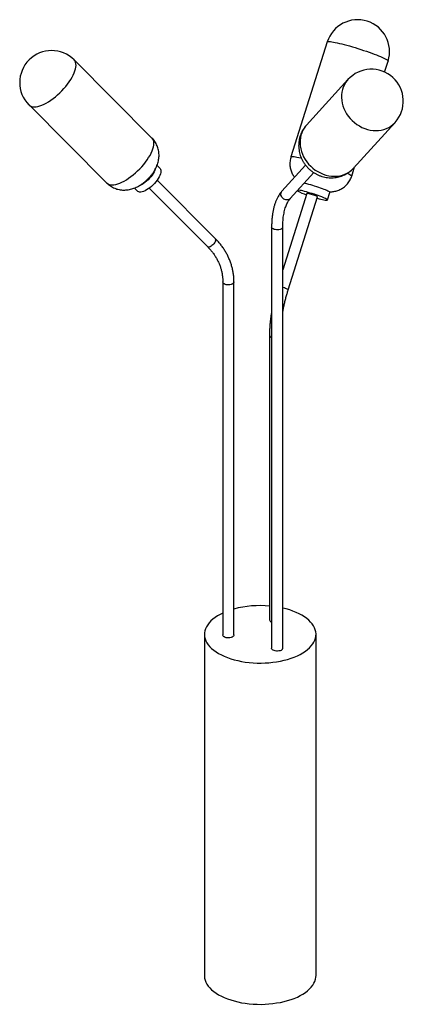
# Paper-space layout '_Trimétrica' of a CAD drawing. Header units: millimetres. Extents: x -1062 to -580, y -980 to 257.
import ezdxf

# ---------------------------------------------------------------- set-up
doc = ezdxf.new("R2010")
doc.units = ezdxf.units.MM

psp = doc.layouts.new('_Trimétrica')

# ---------------------------------------------------------------- linework, layer by layer
at = {"color": 7, "linetype": 'Continuous', "lineweight": 25}
for p, q in [((-675.5, 228.6), (-721.2, 84.1)), ((-895.6, 107.9), (-993.4, 205.9)), ((-603.6, 190.7), (-599.3, 204.5)), ((-649.7, 181.2), (-701.8, 123.9)), ((-1050, 149.5), (-952.2, 51.4)), ((-642.6, 70.1), (-590.5, 127.4)), ((-885.5, 69.5), (-889.3, 73.3)), ((-702.8, 73.8), (-732.4, 41.2)), ((-722, 31.8), (-692.4, 64.4)), ((-644.9, 60), (-641.2, 71.6)), ((-815.8, -18.8), (-889.2, 54.8)), ((-917.6, 45.1), (-913.8, 41.2)), ((-913.4, 40.8), (-913.8, 41.2)), ((-899.1, 44.9), (-825.7, -28.7)), ((-701.1, 38.2), (-731.4, -57.8)), ((-675.3, 30.1), (-672.3, 39.6)), ((-724.6, -82.6), (-687.7, 34)), ((-722, 31.8), (-722.2, 31.6)), ((-745.4, -3.9), (-745.4, -533)), ((-731.4, -533), (-731.4, -3.9)), ((-806.7, -72.9), (-806.7, -516.3)), ((-792.7, -516.3), (-792.7, -72.9)), ((-748.1, -139.7), (-748.1, -497.3)), ((-829.7, -515.5), (-829.7, -944.1)), ((-689.7, -944.1), (-689.7, -515.5))]:
    psp.add_line(p, q, dxfattribs=at)
at = {"color": 8, "linetype": 'Continuous', "lineweight": 25, "flags": 128}
for points in [[(-675.5, 228.6), (-675.4, 228.7), (-675, 229), (-674.2, 229.1), (-673.1, 229.1), (-671.7, 229), (-669.9, 228.7), (-667.9, 228.4), (-665.7, 228), (-663.1, 227.4), (-660.4, 226.8), (-657.4, 226.1), (-654.3, 225.3), (-651, 224.4), (-647.6, 223.5), (-644.1, 222.5), (-640.6, 221.4), (-637, 220.3), (-633.4, 219.1), (-629.9, 218), (-626.4, 216.8), (-623.1, 215.6), (-619.8, 214.5), (-616.7, 213.3), (-613.8, 212.2), (-611.1, 211.1), (-608.6, 210.1), (-606.4, 209.1), (-604.5, 208.2), (-602.8, 207.3), (-601.4, 206.6), (-600.4, 205.9), (-599.7, 205.3), (-599.3, 204.8), (-599.3, 204.5)], [(-1050, 149.5), (-1049.7, 149.2), (-1048.5, 148.3), (-1046.9, 147.6), (-1045.2, 147.2), (-1043.3, 147.1), (-1041.1, 147.2), (-1038.8, 147.6), (-1036.4, 148.3), (-1033.8, 149.2), (-1031.1, 150.4), (-1028.3, 151.8), (-1025.5, 153.5), (-1022.6, 155.4), (-1019.8, 157.4), (-1016.9, 159.6), (-1014.1, 162), (-1011.3, 164.6), (-1008.7, 167.2), (-1006.1, 169.9), (-1003.7, 172.8), (-1001.5, 175.6), (-999.4, 178.5), (-997.5, 181.3), (-995.9, 184.2), (-994.4, 186.9), (-993.2, 189.6), (-992.3, 192.2), (-991.6, 194.7), (-991.2, 197), (-991, 199.1), (-991.1, 201.1), (-991.5, 202.8), (-992.2, 204.3), (-993.1, 205.6), (-993.4, 205.9)], [(-649.7, 181.2), (-650.6, 180.2), (-652.5, 177.6), (-654.1, 174.8), (-655.5, 171.9), (-656.5, 168.7), (-657.2, 165.5), (-657.6, 162.1), (-657.7, 158.7), (-657.4, 155.2), (-656.8, 151.8), (-655.9, 148.3), (-654.7, 144.9), (-653.1, 141.6), (-651.3, 138.4), (-649.2, 135.3), (-646.9, 132.4), (-644.3, 129.7), (-641.5, 127.2), (-638.5, 125), (-635.3, 123), (-632, 121.3), (-628.6, 119.8), (-625.2, 118.7), (-621.7, 117.9), (-618.1, 117.4), (-614.6, 117.2), (-611.2, 117.4), (-607.8, 117.9), (-604.5, 118.7), (-601.4, 119.8), (-598.4, 121.2), (-595.7, 122.9), (-593.1, 124.9), (-590.8, 127.1), (-590.5, 127.4)], [(-701.8, 123.9), (-702.7, 122.9), (-704.6, 120.4), (-706.2, 117.6), (-707.6, 114.6), (-708.6, 111.4), (-709.3, 108.2), (-709.7, 104.8), (-709.8, 101.4), (-709.5, 97.9), (-708.9, 94.5), (-708, 91), (-706.8, 87.6), (-705.2, 84.3), (-703.4, 81.1), (-701.3, 78), (-699, 75.1), (-696.4, 72.4), (-693.6, 69.9), (-690.6, 67.7), (-687.4, 65.7), (-684.1, 64), (-680.7, 62.5), (-677.3, 61.4), (-673.8, 60.6), (-670.2, 60.1), (-666.7, 59.9), (-663.3, 60.1), (-659.9, 60.6), (-656.6, 61.4), (-653.5, 62.5), (-650.5, 63.9), (-647.8, 65.6), (-645.2, 67.6), (-642.9, 69.8), (-642.6, 70.1)], [(-952.2, 51.4), (-952, 51.2), (-950.7, 50.3), (-949.2, 49.6), (-947.5, 49.2), (-945.5, 49.1), (-943.4, 49.2), (-941.1, 49.6), (-938.6, 50.3), (-936, 51.2), (-933.3, 52.4), (-930.6, 53.8), (-927.7, 55.5), (-924.9, 57.3), (-922, 59.4), (-919.1, 61.6), (-916.3, 64), (-913.6, 66.6), (-910.9, 69.2), (-908.4, 71.9), (-906, 74.7), (-903.7, 77.6), (-901.7, 80.5), (-899.8, 83.3), (-898.1, 86.1), (-896.7, 88.9), (-895.5, 91.6), (-894.5, 94.2), (-893.8, 96.7), (-893.4, 99), (-893.3, 101.1), (-893.4, 103.1), (-893.8, 104.8), (-894.4, 106.3), (-895.3, 107.6), (-895.6, 107.9)], [(-721.2, 84.1), (-721.1, 84.2), (-720.6, 84.5), (-719.8, 84.6), (-718.7, 84.6), (-717.3, 84.5), (-715.6, 84.2), (-713.6, 83.9), (-711.3, 83.5), (-708.8, 83), (-708.3, 82.8)], [(-650.2, 63.7), (-650.1, 63.7), (-648.5, 62.8), (-647.1, 62.1), (-646.1, 61.4), (-645.3, 60.8), (-645, 60.3), (-644.9, 60)], [(-722.2, 31.6), (-723.3, 30.8), (-724.6, 30.3), (-726, 30.1), (-727.4, 30.2), (-728.9, 30.6), (-730.3, 31.3), (-731.5, 32.3), (-732.5, 33.5), (-733.2, 34.8), (-733.7, 36.2), (-733.8, 37.7), (-733.6, 39.1), (-733, 40.3), (-732.4, 41.2)], [(-732.6, -5.9), (-733.6, -6.5), (-734.9, -7), (-736.3, -7.3), (-737.9, -7.5), (-739.4, -7.4), (-741, -7.2), (-742.3, -6.9), (-743.5, -6.3), (-744.5, -5.7), (-745.1, -5), (-745.4, -4.2), (-745.4, -3.9)], [(-815.7, -21.6), (-816.3, -22.7), (-817.1, -23.9), (-818, -25.1), (-819.1, -26.2), (-820.3, -27.2), (-821.5, -28.1), (-822.7, -28.7), (-823.7, -29), (-824.7, -29.1), (-825.4, -28.9), (-825.7, -28.7)], [(-793.2, -74.3), (-793.9, -75), (-795, -75.6), (-796.2, -76.1), (-797.7, -76.4), (-799.2, -76.5), (-800.8, -76.5), (-802.3, -76.3), (-803.7, -75.9), (-804.9, -75.4), (-805.8, -74.7), (-806.4, -74), (-806.7, -73.2), (-806.7, -72.9)], [(-792.7, -72.9), (-792.8, -73.5), (-793.2, -74.3)], [(-724.6, -82.6), (-724.6, -82.4), (-725, -82.2), (-725.8, -81.8), (-726.7, -81.4), (-728, -80.9), (-729.3, -80.4), (-730.8, -79.9), (-731.4, -79.7)]]:
    psp.add_lwpolyline(points, dxfattribs=at)
at = {"color": 7, "linetype": 'Continuous', "lineweight": 25, "flags": 128}
for points in [[(-885.5, 69.5), (-884.8, 68.6), (-884.4, 67.4), (-884.3, 66.1), (-884.5, 64.5), (-884.9, 62.8), (-885.6, 60.9), (-886.5, 59), (-887.7, 57), (-889, 54.9), (-890.6, 52.9), (-892.4, 50.9), (-894.2, 49), (-896.2, 47.2), (-898.2, 45.5), (-900.2, 44.1), (-902.3, 42.8), (-904.3, 41.7), (-906.2, 40.9), (-908, 40.4), (-909.6, 40.1), (-911.1, 40.1), (-912.3, 40.3), (-913.4, 40.8)], [(-891.6, 68.4), (-892, 67.4), (-892.9, 65.4), (-894.1, 63.4), (-895.5, 61.4), (-897, 59.3), (-898.8, 57.4), (-900.6, 55.4), (-902.6, 53.6), (-904.6, 52), (-906.7, 50.5), (-908.7, 49.2), (-910.7, 48.2), (-912.6, 47.4), (-912.7, 47.3)], [(-672.3, 39.6), (-672.4, 39.9), (-672.8, 40.3), (-673.6, 40.7), (-674.7, 41.3), (-676, 42), (-677.7, 42.7), (-679.6, 43.4), (-681.7, 44.2), (-683.9, 45.1), (-686.3, 45.9), (-688.8, 46.7), (-691.4, 47.6), (-693.9, 48.3), (-696.4, 49.1), (-698.8, 49.7), (-701.1, 50.3), (-703.2, 50.8), (-704.5, 51.1)], [(-711.1, 42.3), (-712.2, 42.4), (-712.4, 42.4)], [(-688.2, 32.4), (-688.2, 32.3), (-685.8, 31.7), (-683.6, 31.1), (-681.6, 30.7), (-679.8, 30.3), (-678.3, 30), (-677.1, 29.9), (-676.2, 29.8), (-675.6, 29.9), (-675.3, 30.1), (-675.4, 30.4), (-675.8, 30.8), (-676.6, 31.2), (-677.7, 31.8), (-679, 32.5), (-680.7, 33.2), (-682.6, 33.9), (-684.7, 34.8), (-686.9, 35.6), (-689.3, 36.4), (-691.8, 37.3), (-694.4, 38.1), (-696.9, 38.8), (-699.4, 39.6), (-701.8, 40.2), (-704.1, 40.8), (-706.2, 41.4), (-708.1, 41.8), (-709.7, 42.1), (-711.1, 42.3), (-711.1, 42.3)], [(-687.7, 34), (-687.8, 34.2), (-688.2, 34.4), (-688.9, 34.8), (-689.9, 35.2), (-691.1, 35.7), (-692.5, 36.2), (-694, 36.7), (-695.5, 37.1), (-696.9, 37.5), (-698.2, 37.9), (-699.3, 38.1), (-700.2, 38.3), (-700.8, 38.3), (-701.1, 38.3), (-701.1, 38.2)], [(-806.7, -488.8), (-809.9, -490.4), (-813.3, -492.3), (-816.4, -494.3), (-819.2, -496.5), (-821.6, -498.7), (-823.8, -501), (-825.7, -503.4), (-827.2, -505.9), (-828.3, -508.4), (-829.2, -510.9), (-829.6, -513.5), (-829.7, -516), (-829.5, -518.6), (-828.9, -521.2), (-827.9, -523.7), (-826.6, -526.2), (-825, -528.6), (-823, -531), (-820.7, -533.2), (-818.1, -535.4), (-815.2, -537.5), (-812, -539.5), (-808.5, -541.4), (-804.8, -543.1), (-800.9, -544.7), (-796.7, -546.1), (-792.4, -547.4)], [(-792.4, -547.4), (-787.9, -548.5), (-783.3, -549.5), (-778.5, -550.3), (-773.6, -550.9), (-768.7, -551.3), (-763.7, -551.5), (-758.7, -551.6), (-753.7, -551.4), (-748.8, -551.1), (-743.9, -550.6), (-739.1, -550), (-734.3, -549.1), (-729.8, -548.1), (-725.3, -546.9), (-721.1, -545.6), (-717, -544.1), (-713.1, -542.4), (-709.5, -540.6), (-706.2, -538.7), (-703.1, -536.7), (-700.3, -534.6), (-697.8, -532.3), (-695.7, -530), (-693.8, -527.6), (-692.3, -525.2), (-691.1, -522.7), (-690.3, -520.1), (-689.8, -517.6), (-689.7, -515), (-690, -512.4), (-690.6, -509.9), (-691.6, -507.4), (-692.9, -504.9), (-694.5, -502.4), (-696.5, -500.1), (-698.8, -497.8), (-701.4, -495.6), (-704.3, -493.5), (-707.5, -491.5), (-710.9, -489.7), (-714.7, -487.9), (-718.6, -486.4), (-722.7, -484.9), (-727.1, -483.6), (-731.4, -482.5)], [(-793.2, -517.6), (-793.9, -518.3), (-795, -519), (-796.2, -519.4), (-797.7, -519.8), (-799.2, -519.9), (-800.8, -519.9), (-802.3, -519.7), (-803.7, -519.3), (-804.9, -518.7), (-805.8, -518.1), (-806.4, -517.4), (-806.7, -516.6), (-806.7, -516.3)], [(-792.7, -516.3), (-792.8, -516.9), (-793.2, -517.6)], [(-732.6, -535), (-733.6, -535.6), (-734.9, -536.1), (-736.3, -536.4), (-737.9, -536.6), (-739.4, -536.5), (-741, -536.3), (-742.3, -535.9), (-743.5, -535.4), (-744.5, -534.8), (-745.1, -534), (-745.4, -533.2), (-745.4, -533)], [(-829.7, -944.1), (-829.7, -944.6), (-829.5, -947.2), (-828.9, -949.7), (-827.9, -952.3), (-826.6, -954.8), (-825, -957.2), (-823, -959.5), (-820.7, -961.8), (-818.1, -964), (-815.2, -966.1), (-812, -968.1), (-808.5, -970), (-804.8, -971.7), (-800.9, -973.3), (-796.7, -974.7), (-792.4, -976)], [(-792.4, -976), (-787.9, -977.1), (-783.3, -978.1), (-778.5, -978.8), (-773.6, -979.4), (-768.7, -979.9), (-763.7, -980.1), (-758.7, -980.2), (-753.7, -980), (-748.8, -979.7), (-743.9, -979.2), (-739.1, -978.5), (-734.3, -977.7), (-729.8, -976.7), (-725.3, -975.5), (-721.1, -974.2), (-717, -972.7), (-713.1, -971), (-709.5, -969.2), (-706.2, -967.3), (-703.1, -965.3), (-700.3, -963.2), (-697.8, -960.9), (-695.7, -958.6), (-693.8, -956.2), (-692.3, -953.8), (-691.1, -951.3), (-690.3, -948.7), (-689.8, -946.2), (-689.7, -944.1)]]:
    psp.add_lwpolyline(points, dxfattribs=at)
at = {"color": 7, "linetype": 'Continuous', "lineweight": 25}
for centre, radius, start, end in [((-637.4, 216.5), 40, 342.4652, 162.4652), ((-1021.7, 177.7), 40, 44.9237, 224.9237), ((-620.1, 154.3), 40, 317.7154, 137.7154), ((-685.5, 89.2), 55, 239.8271, 252.9576), ((-759.8, -608.2), 128.8, 84.7822, 104.8099), ((-744.5, -496.6), 3.66, 191.2519, 254.8999), ((-734, -532.8), 2.57, 302.2659, 356.4074)]:
    psp.add_arc(centre, radius, start, end, dxfattribs=at)
at = {"color": 8, "linetype": 'Continuous', "lineweight": 25}
for centre, radius, start, end in [((-734, -3.7), 2.57, 302.2685, 356.3757), ((-817.8, -20.3), 2.5, 327.3712, 34.7702), ((-744.5, -138.9), 3.66, 191.2407, 254.9012)]:
    psp.add_arc(centre, radius, start, end, dxfattribs=at)
at = {"color": 7, "linetype": 'Continuous', "lineweight": 25}
for points, knots in [([(-701.8, 123.9), (-702.5, 123.2), (-703.8, 121.6), (-705.6, 119), (-707.4, 116), (-708.8, 113), (-709.9, 109.7), (-710.7, 106.5), (-711.3, 103.1), (-711.5, 99.7), (-711.5, 96.3), (-711.1, 92.8), (-710.4, 89.4), (-709.5, 86.1), (-708.2, 82.8), (-706.7, 79.6), (-704.9, 76.6), (-702.8, 73.7), (-700.4, 71), (-697.9, 68.5), (-695.1, 66.2), (-692.1, 64.1), (-688.9, 62.3), (-685.7, 60.8), (-682.2, 59.6), (-678.7, 58.7), (-675.2, 58.1), (-671.6, 57.9), (-668, 57.9), (-664.5, 58.3), (-661, 59), (-657.6, 60.1), (-654.4, 61.4), (-651.3, 63), (-648.4, 64.9), (-645.7, 67), (-643.8, 68.8), (-642.8, 69.9), (-642.6, 70.1)], [0, 0, 0, 0, 0.0227893, 0.0505819, 0.0783111, 0.106002, 0.1336804, 0.1613726, 0.1891045, 0.216901, 0.2447847, 0.2727752, 0.3008885, 0.329136, 0.3575241, 0.3860545, 0.4147248, 0.4435286, 0.472457, 0.5014984, 0.5306397, 0.5598619, 0.5891442, 0.6184649, 0.6477989, 0.6771186, 0.7063948, 0.7355988, 0.764704, 0.793688, 0.8225336, 0.8512299, 0.879772, 0.908161, 0.9364031, 0.9645094, 0.9924948, 1, 1, 1, 1]), ([(-952.2, 51.4), (-951.5, 50.8), (-950.1, 49.4), (-947.7, 47.6), (-945.1, 46.1), (-942.4, 44.8), (-939.7, 43.8), (-936.9, 43.1), (-934, 42.7), (-931.2, 42.5), (-928.3, 42.6), (-925.4, 42.9), (-922.5, 43.5), (-919.6, 44.3), (-916.7, 45.4), (-913.8, 46.7), (-910.8, 48.4), (-907.9, 50.3), (-905.1, 52.4), (-902.5, 54.7), (-900, 57.1), (-897.6, 59.7), (-895.4, 62.4), (-893.3, 65.4), (-891.5, 68.5), (-890, 71.6), (-888.7, 74.7), (-887.8, 77.7), (-887.2, 80.8), (-886.8, 83.8), (-886.7, 86.8), (-886.9, 89.7), (-887.4, 92.6), (-888.1, 95.5), (-889.1, 98.2), (-890.4, 101), (-892, 103.6), (-893.7, 106), (-895, 107.3), (-895.6, 107.9)], [0, 0, 0, 0, 0.02517, 0.051171, 0.076821, 0.102171, 0.127277, 0.152197, 0.177005, 0.201792, 0.226673, 0.251806, 0.277396, 0.303701, 0.331011, 0.359542, 0.389231, 0.419459, 0.449459, 0.479043, 0.5084, 0.5379, 0.567881, 0.598813, 0.631191, 0.661263, 0.690399, 0.718396, 0.745452, 0.771827, 0.797734, 0.823323, 0.848696, 0.87392, 0.899043, 0.924098, 0.951788, 0.979016, 1, 1, 1, 1]), ([(-721.2, 84.1), (-721.3, 83.7), (-721.7, 82.4), (-722.2, 80.2), (-722.5, 77.3), (-722.5, 74.5), (-722.3, 71.7), (-721.7, 69.1), (-721, 66.5), (-720, 64.1), (-718.9, 61.9), (-717.7, 60), (-716.9, 59), (-716.6, 58.6)], [0, 0, 0, 0, 0.04068, 0.149874, 0.256716, 0.361347, 0.463849, 0.564262, 0.662583, 0.758774, 0.852752, 0.94438, 1, 1, 1, 1]), ([(-673.1, 40.4), (-673, 40.4), (-672.2, 40.4), (-670.7, 40.4), (-668.4, 40.6), (-666, 41), (-663.5, 41.6), (-661, 42.5), (-658.6, 43.6), (-656.2, 45), (-654, 46.6), (-651.9, 48.5), (-650, 50.5), (-648.3, 52.8), (-646.8, 55.3), (-645.7, 57.7), (-645.2, 59.3), (-644.9, 60)], [0, 0, 0, 0, 0.009779, 0.068599, 0.131635, 0.198625, 0.2683, 0.33982, 0.412638, 0.486355, 0.560688, 0.635445, 0.710506, 0.785783, 0.861216, 0.944151, 1, 1, 1, 1]), ([(-732.4, 41.2), (-732.8, 40.8), (-733.9, 39.5), (-735.6, 37.3), (-737.3, 34.4), (-739, 31.2), (-740.4, 27.8), (-741.7, 24.2), (-742.8, 20.3), (-743.7, 16.2), (-744.4, 12), (-744.9, 7.5), (-745.3, 2.9), (-745.4, -0.9), (-745.4, -3.2), (-745.4, -3.9)], [0, 0, 0, 0, 0.045474, 0.125481, 0.206547, 0.288987, 0.372493, 0.456718, 0.541347, 0.626129, 0.71085, 0.795422, 0.879804, 0.96398, 1, 1, 1, 1]), ([(-731.4, -3.9), (-731.4, -3.1), (-731.4, -1), (-731.3, 2.5), (-731, 6.5), (-730.5, 10.2), (-729.9, 13.7), (-729.2, 17), (-728.3, 20.1), (-727.3, 22.9), (-726.2, 25.4), (-725.1, 27.7), (-723.8, 29.6), (-722.8, 31), (-722.2, 31.7), (-722, 31.8)], [0, 0, 0, 0, 0.045096, 0.130381, 0.215428, 0.300191, 0.384654, 0.468814, 0.552686, 0.636321, 0.719823, 0.803333, 0.887085, 0.971498, 1, 1, 1, 1]), ([(-792.7, -72.9), (-792.7, -72.1), (-792.7, -69.6), (-793, -65.5), (-793.7, -60.7), (-794.6, -56), (-795.9, -51.4), (-797.5, -46.8), (-799.4, -42.3), (-801.5, -37.9), (-804, -33.6), (-806.7, -29.5), (-809.7, -25.5), (-812.7, -22), (-814.9, -19.8), (-815.8, -18.8)], [0, 0, 0, 0, 0.044713, 0.125539, 0.206363, 0.287184, 0.368021, 0.448891, 0.529809, 0.610789, 0.691843, 0.772976, 0.854196, 0.935503, 1, 1, 1, 1]), ([(-825.7, -28.7), (-825.2, -29.3), (-823.6, -30.9), (-821.1, -33.8), (-818.3, -37.3), (-815.9, -41.1), (-813.7, -44.9), (-811.8, -48.8), (-810.1, -52.9), (-808.8, -57), (-807.8, -61.2), (-807.1, -65.5), (-806.8, -69.4), (-806.7, -71.9), (-806.7, -72.9)], [0, 0, 0, 0, 0.044766, 0.133186, 0.221692, 0.310341, 0.399143, 0.488104, 0.577222, 0.666491, 0.755893, 0.845405, 0.934996, 1, 1, 1, 1]), ([(-731.4, -110.9), (-731.3, -110.2), (-730.9, -107.9), (-730.1, -103.9), (-729, -98.8), (-727.8, -93.8), (-726.4, -88.8), (-725.3, -85.1), (-724.7, -83), (-724.6, -82.6)], [0, 0, 0, 0, 0.071531, 0.247907, 0.424413, 0.60101, 0.777656, 0.954314, 1, 1, 1, 1]), ([(-745.4, -109.7), (-745.6, -110.8), (-746.1, -113.6), (-746.7, -118.2), (-747.3, -123.4), (-747.7, -128.5), (-748, -133.5), (-748.1, -137.2), (-748.1, -139.2), (-748.1, -139.7)], [0, 0, 0, 0, 0.103558, 0.273103, 0.442839, 0.612811, 0.78307, 0.953672, 1, 1, 1, 1])]:
    psp.add_open_spline(points, degree=3, knots=knots, dxfattribs=at)

doc.saveas('drawing.dxf')
